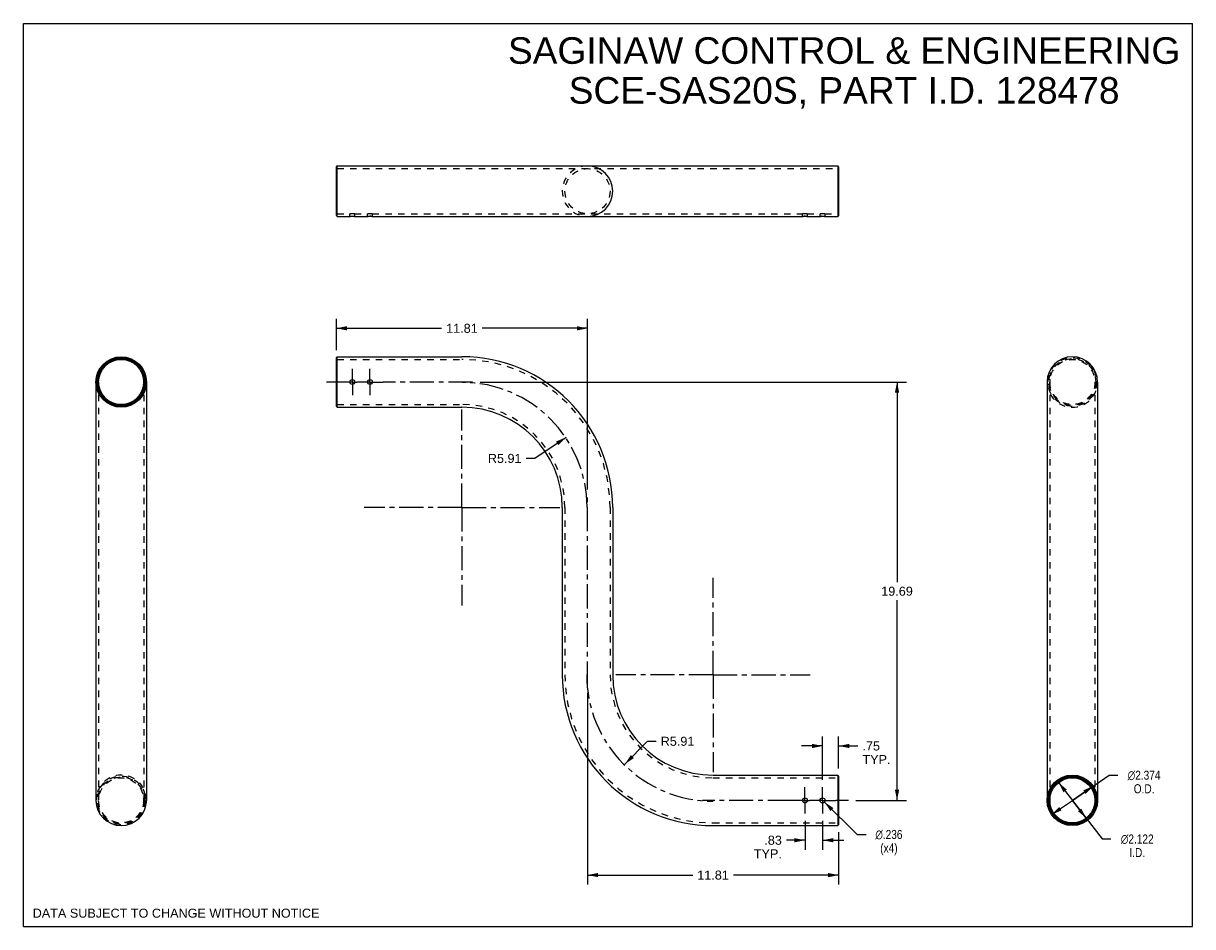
# Model space of a CAD drawing. Header units: inches. Extents: x 0 to 55, y 0 to 42.5.
import ezdxf

# ---------------------------------------------------------------- set-up
doc = ezdxf.new("R2010")
doc.units = ezdxf.units.IN
doc.header["$LTSCALE"] = 3.025
doc.header["$MEASUREMENT"] = 0
doc.linetypes.add('CENTER', pattern=[0.6, 0.375, -0.075, 0.075, -0.075])
doc.linetypes.add('HIDDEN', pattern=[0.2, 0.1, -0.1])
doc.layers.get('0').update_dxf_attribs({"linetype": 'CONTINUOUS'})
for name, color, linetype in [('02___PRT_ALL_AXES', 7, 'CONTINUOUS'), ('DEFAULT_1', 7, 'CENTER'), ('DEFAULT_2', 8, 'HIDDEN')]:
    doc.layers.add(name, color=color, linetype=linetype)
doc.styles.get("Standard").update_dxf_attribs({"font": 'arial.ttf'})
doc.styles.add('TEXTSTYLE_1', font='gdt', dxfattribs={"width": 0.8})
doc.dimstyles.new('DIMSTYLE_1', dxfattribs={"dimtxt": 0.425, "dimasz": 0.5, "dimexe": 0.09, "dimexo": 0.07, "dimgap": 0.0425, "dimtad": 0, "dimtih": 1, "dimtoh": 1, "dimzin": 4, "dimdsep": 46, "dimtxsty": 'Standard', "dimblk": '_FILLED', "dimblk1": '_FILLED', "dimblk2": '_FILLED', "dimcen": 0.09, "dimazin": 1, "dimtfac": 1, "dimtofl": 0, "dimtmove": 0, "dimatfit": 3, "dimldrblk": '_FILLED', "dimfxl": 0, "dimtolj": 1, "dimtzin": 4, "dimarcsym": 0})
doc.dimstyles.new('DIMSTYLE_2', dxfattribs={"dimtxt": 0.425, "dimasz": 0.5, "dimexe": 0.09, "dimexo": 0.07, "dimgap": 0.09, "dimtad": 0, "dimtih": 1, "dimtoh": 1, "dimdec": 3, "dimzin": 4, "dimdsep": 46, "dimtxsty": 'Standard', "dimblk": '_FILLED', "dimblk1": '_FILLED', "dimblk2": '_FILLED', "dimcen": 0.09, "dimadec": 3, "dimazin": 1, "dimtfac": 1, "dimtmove": 0, "dimatfit": 2, "dimldrblk": '_FILLED', "dimfxl": 0, "dimtolj": 1, "dimtzin": 4, "dimarcsym": 0})
doc.dimstyles.new('DIMSTYLE_3', dxfattribs={"dimtxt": 0.425, "dimasz": 0.5, "dimexe": 0.09, "dimexo": 0.07, "dimgap": 0.09, "dimtad": 0, "dimtih": 1, "dimtoh": 1, "dimdec": 3, "dimzin": 4, "dimdsep": 46, "dimtxsty": 'Standard', "dimblk": '_FILLED', "dimblk1": '_FILLED', "dimblk2": '_FILLED', "dimcen": 0.09, "dimadec": 3, "dimazin": 1, "dimtfac": 1, "dimtofl": 0, "dimtmove": 0, "dimatfit": 1, "dimldrblk": '_FILLED', "dimfxl": 0, "dimtolj": 1, "dimtzin": 4, "dimarcsym": 0})
doc.dimstyles.new('DIMSTYLE_4', dxfattribs={"dimtxt": 0.425, "dimasz": 0.5, "dimexe": 0.09, "dimexo": 0.07, "dimgap": 0.09, "dimtad": 0, "dimtih": 1, "dimtoh": 1, "dimzin": 4, "dimdsep": 46, "dimtxsty": 'Standard', "dimblk": '_FILLED', "dimblk1": '_FILLED', "dimblk2": '_FILLED', "dimcen": 0.09, "dimazin": 1, "dimtfac": 1, "dimtofl": 0, "dimtmove": 0, "dimatfit": 3, "dimldrblk": '_FILLED', "dimfxl": 0, "dimtolj": 1, "dimtzin": 4, "dimarcsym": 0})

# ---------------------------------------------------------------- blocks, each defined once
blk = doc.blocks.new('_FILLED')
at = {"color": 0, "linetype": 'ByBlock'}
blk.add_solid([(0, 0), (-1, 0.2), (-1, -0.2)], dxfattribs=at)
blk = doc.blocks.new('*D1')
at = {"color": 2, "linetype": 'Continuous'}
for p, q in [((26.536, 10.996), (26.536, 1.975)), ((38.347, 4.443), (38.347, 1.975)), ((26.536, 2.425), (31.486, 2.425)), ((38.347, 2.425), (33.396, 2.425))]:
    blk.add_line(p, q, dxfattribs=at)
at = {"color": 2, "linetype": 'Continuous', "xscale": 0.5, "yscale": 0.5, "zscale": 0.5, "rotation": 180}
blk.add_blockref('_FILLED', (26.536, 2.425), dxfattribs=at)
at = {"color": 2, "linetype": 'Continuous', "xscale": 0.5, "yscale": 0.5, "zscale": 0.5}
blk.add_blockref('_FILLED', (38.347, 2.425), dxfattribs=at)
at = {"color": 2, "linetype": 'Continuous', "insert": (32.441, 2.637), "char_height": 0.425, "width": 1.48513, "attachment_point": 2, "line_spacing_factor": 0.9}
blk.add_mtext('11.81', dxfattribs=at)
blk = doc.blocks.new('*D2')
at = {"color": 2, "linetype": 'Continuous'}
for p, q in [((21.48, 25.625), (41.545, 25.625)), ((41.095, 25.625), (41.095, 16.208)), ((41.095, 5.94), (41.095, 15.358)), ((39.157, 5.94), (41.545, 5.94))]:
    blk.add_line(p, q, dxfattribs=at)
at = {"color": 2, "linetype": 'Continuous', "xscale": 0.5, "yscale": 0.5, "zscale": 0.5}
for p, rotation in [((41.095, 25.625), 90), ((41.095, 5.94), 270)]:
    blk.add_blockref('_FILLED', p, dxfattribs=dict(at, rotation=rotation))
at = {"color": 2, "linetype": 'Continuous', "insert": (41.095, 15.995), "char_height": 0.425, "width": 1.48513, "attachment_point": 2, "line_spacing_factor": 0.9}
blk.add_mtext('19.69', dxfattribs=at)
blk = doc.blocks.new('*D3')
at = {"color": 2, "linetype": 'Continuous'}
for p, q in [((14.725, 27.122), (14.725, 28.602)), ((26.536, 20.569), (26.536, 28.602)), ((14.725, 28.152), (19.675, 28.152)), ((26.536, 28.152), (21.585, 28.152))]:
    blk.add_line(p, q, dxfattribs=at)
at = {"color": 2, "linetype": 'Continuous', "xscale": 0.5, "yscale": 0.5, "zscale": 0.5, "rotation": 180}
blk.add_blockref('_FILLED', (14.725, 28.152), dxfattribs=at)
at = {"color": 2, "linetype": 'Continuous', "xscale": 0.5, "yscale": 0.5, "zscale": 0.5}
blk.add_blockref('_FILLED', (26.536, 28.152), dxfattribs=at)
at = {"color": 2, "linetype": 'Continuous', "insert": (20.63, 28.365), "char_height": 0.425, "width": 1.48513, "attachment_point": 2, "line_spacing_factor": 0.9}
blk.add_mtext('11.81', dxfattribs=at)
blk = doc.blocks.new('*D4')
at = {"color": 2, "linetype": 'Continuous'}
for p, q in [((49.343, 5.94), (51.067, 7.125)), ((50.322, 6.612), (49.343, 5.94)), ((51.067, 7.125), (51.48, 7.125)), ((48.365, 5.268), (49.343, 5.94))]:
    blk.add_line(p, q, dxfattribs=at)
at = {"color": 2, "linetype": 'Continuous', "xscale": 0.5, "yscale": 0.5, "zscale": 0.5}
for p, rotation in [((50.322, 6.612), 34.495492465), ((48.365, 5.268), 214.495492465)]:
    blk.add_blockref('_FILLED', p, dxfattribs=dict(at, rotation=rotation))
at = {"color": 2, "linetype": 'Continuous', "insert": (52.718, 7.337), "char_height": 0.425, "width": 2.0518, "attachment_point": 2, "line_spacing_factor": 0.9, "style": 'TEXTSTYLE_1'}
blk.add_mtext('{\\fgdt;n}\\fArial;2.374\\PO.D.', dxfattribs=at)
blk = doc.blocks.new('*D5')
at = {"color": 2, "linetype": 'Continuous'}
for p, q in [((48.696, 6.78), (49.343, 5.94)), ((49.991, 5.1), (49.343, 5.94)), ((49.343, 5.94), (50.745, 4.123)), ((50.745, 4.123), (51.158, 4.123))]:
    blk.add_line(p, q, dxfattribs=at)
at = {"color": 2, "linetype": 'Continuous', "xscale": 0.5, "yscale": 0.5, "zscale": 0.5}
for p, rotation in [((48.696, 6.78), 127.6388249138), ((49.991, 5.1), 307.6388249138)]:
    blk.add_blockref('_FILLED', p, dxfattribs=dict(at, rotation=rotation))
at = {"color": 2, "linetype": 'Continuous', "insert": (52.396, 4.335), "char_height": 0.425, "width": 2.0518, "attachment_point": 2, "line_spacing_factor": 0.9, "style": 'TEXTSTYLE_1'}
blk.add_mtext('{\\fgdt;n}\\fArial;2.122\\PI.D.', dxfattribs=at)
blk = doc.blocks.new('*D6')
at = {"color": 2, "linetype": 'Continuous'}
for p, q in [((37.597, 6.908), (37.597, 8.951)), ((38.347, 7.437), (38.347, 8.951)), ((37.597, 8.501), (36.597, 8.501)), ((38.347, 8.501), (39.256, 8.501))]:
    blk.add_line(p, q, dxfattribs=at)
at = {"color": 2, "linetype": 'Continuous', "xscale": 0.5, "yscale": 0.5, "zscale": 0.5}
blk.add_blockref('_FILLED', (37.597, 8.501), dxfattribs=at)
at = {"color": 2, "linetype": 'Continuous', "xscale": 0.5, "yscale": 0.5, "zscale": 0.5, "rotation": 180}
blk.add_blockref('_FILLED', (38.347, 8.501), dxfattribs=at)
at = {"color": 2, "linetype": 'Continuous', "insert": (39.469, 8.713), "char_height": 0.425, "width": 1.31608, "attachment_point": 1, "line_spacing_factor": 0.9}
blk.add_mtext('.75\\PTYP.', dxfattribs=at)
blk = doc.blocks.new('*D7')
at = {"color": 2, "linetype": 'Continuous'}
for p, q in [((36.767, 4.972), (36.767, 3.615)), ((37.597, 4.972), (37.597, 3.615)), ((36.767, 4.065), (35.892, 4.065)), ((37.597, 4.065), (38.597, 4.065))]:
    blk.add_line(p, q, dxfattribs=at)
at = {"color": 2, "linetype": 'Continuous', "xscale": 0.5, "yscale": 0.5, "zscale": 0.5}
blk.add_blockref('_FILLED', (36.767, 4.065), dxfattribs=at)
at = {"color": 2, "linetype": 'Continuous', "xscale": 0.5, "yscale": 0.5, "zscale": 0.5, "rotation": 180}
blk.add_blockref('_FILLED', (37.597, 4.065), dxfattribs=at)
at = {"color": 2, "linetype": 'Continuous', "insert": (35.679, 4.278), "char_height": 0.425, "width": 1.31608, "attachment_point": 3, "line_spacing_factor": 0.9}
blk.add_mtext('.83\\PTYP.', dxfattribs=at)
blk = doc.blocks.new('*D8')
at = {"color": 2, "linetype": 'Continuous'}
for p, q in [((37.681, 5.857), (39.228, 4.336)), ((39.228, 4.336), (39.641, 4.336))]:
    blk.add_line(p, q, dxfattribs=at)
at = {"color": 2, "linetype": 'Continuous', "xscale": 0.5, "yscale": 0.5, "zscale": 0.5, "rotation": 135.490985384}
blk.add_blockref('_FILLED', (37.681, 5.857), dxfattribs=at)
at = {"color": 2, "linetype": 'Continuous', "insert": (40.714, 4.549), "char_height": 0.425, "width": 1.72159, "attachment_point": 2, "line_spacing_factor": 0.9, "style": 'TEXTSTYLE_1'}
blk.add_mtext('{\\fgdt;n}\\fArial;.236\\P(x4)', dxfattribs=at)
blk = doc.blocks.new('*D9')
at = {"color": 2, "linetype": 'Continuous'}
for p, q in [((28.291, 7.645), (29.354, 8.722)), ((29.354, 8.722), (29.767, 8.722))]:
    blk.add_line(p, q, dxfattribs=at)
at = {"color": 2, "linetype": 'Continuous', "xscale": 0.5, "yscale": 0.5, "zscale": 0.5, "rotation": 225.3437944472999}
blk.add_blockref('_FILLED', (28.291, 7.645), dxfattribs=at)
at = {"color": 2, "linetype": 'Continuous', "insert": (29.979, 8.934), "char_height": 0.425, "width": 1.58309, "attachment_point": 1, "line_spacing_factor": 0.9}
blk.add_mtext('R5.91', dxfattribs=at)
blk = doc.blocks.new('*D10')
at = {"color": 2, "linetype": 'Continuous'}
for p, q in [((25.526, 23.022), (24.058, 22.031)), ((24.058, 22.031), (23.645, 22.031))]:
    blk.add_line(p, q, dxfattribs=at)
at = {"color": 2, "linetype": 'Continuous', "xscale": 0.5, "yscale": 0.5, "zscale": 0.5, "rotation": 33.99893789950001}
blk.add_blockref('_FILLED', (25.526, 23.022), dxfattribs=at)
at = {"color": 2, "linetype": 'Continuous', "insert": (23.433, 22.244), "char_height": 0.425, "width": 1.58309, "attachment_point": 3, "line_spacing_factor": 0.9}
blk.add_mtext('R5.91', dxfattribs=at)

msp = doc.modelspace()

# ---------------------------------------------------------------- linework, layer by layer
at = {"color": 7, "linetype": 'Continuous'}
for p, q in [((0, 0), (0, 42.5)), ((0, 42.5), (55, 42.5)), ((55, 0), (55, 42.5)), ((14.7245, 35.7515), (14.7645, 35.7915)), ((14.7245, 33.4576), (14.7245, 35.7514)), ((14.7645, 33.4175), (14.7645, 35.7915)), ((14.7645, 35.7915), (38.3065, 35.7915)), ((38.3465, 35.7515), (38.3065, 35.7915)), ((38.3065, 35.7915), (38.3065, 33.4175)), ((38.3465, 35.7514), (38.3465, 33.4576)), ((14.7245, 33.4575), (14.7645, 33.4175)), ((14.7645, 33.4175), (15.3565, 33.4175)), ((15.5925, 33.4175), (16.1865, 33.4175)), ((16.4225, 33.4175), (36.6485, 33.4175)), ((36.8845, 33.4175), (37.4785, 33.4175)), ((37.7145, 33.4175), (38.3065, 33.4175)), ((38.3465, 33.4575), (38.3065, 33.4175)), ((14.7245, 26.7721), (14.7645, 26.8121)), ((14.7245, 24.4781), (14.7245, 26.7721)), ((14.7645, 24.4381), (14.7645, 26.8121)), ((14.7645, 26.8121), (20.6295, 26.8121)), ((3.4144, 25.6251), (3.4144, 5.9401)), ((5.7884, 25.5524), (5.7884, 5.9401)), ((48.1565, 25.6251), (48.1565, 6.0128)), ((50.5305, 25.6251), (50.5305, 5.9401)), ((14.7245, 24.4781), (14.7645, 24.4381)), ((14.7645, 24.4381), (20.6295, 24.4381)), ((25.3485, 19.7191), (25.3485, 11.8461)), ((27.7225, 19.7191), (27.7225, 11.8461)), ((32.4415, 7.1271), (38.3065, 7.1271)), ((38.3465, 7.0871), (38.3065, 7.1271)), ((38.3065, 7.1271), (38.3065, 4.7531)), ((38.3465, 7.0871), (38.3465, 4.7931)), ((32.4415, 4.7531), (38.3065, 4.7531)), ((38.3465, 4.7931), (38.3065, 4.7531)), ((0, 0), (55, 0))]:
    msp.add_line(p, q, dxfattribs=at)
for centre, radius in [((4.6014, 25.6251), 1.187), ((4.6014, 25.6251), 1.147), ((4.6014, 25.6251), 1.101), ((4.6014, 25.6251), 1.061), ((49.3435, 5.9401), 1.187), ((49.3435, 5.9401), 1.147), ((49.3435, 5.9401), 1.101), ((49.3435, 5.9401), 1.061)]:
    msp.add_circle(centre, radius, dxfattribs=at)
for centre, radius, start, end in [((26.5355, 34.6045), 1.187, 270, 90), ((20.6295, 19.7191), 7.093, 0, 90), ((49.3435, 25.6251), 1.187, 0, 180), ((20.6295, 19.7191), 4.719, 0, 90), ((32.4415, 11.8461), 7.093, 180, 270), ((32.4415, 11.8461), 4.719, 180, 270), ((4.6014, 5.9401), 1.187, 180, 360)]:
    msp.add_arc(centre, radius, start, end, dxfattribs=at)
at = {"layer": '02___PRT_ALL_AXES', "color": 8, "linetype": 'HIDDEN'}
for p, q in [((15.4508, 33.5498), (15.4756, 33.5501)), ((15.4737, 33.5501), (15.4984, 33.5498)), ((16.2808, 33.5498), (16.3056, 33.5501)), ((16.3037, 33.5501), (16.3284, 33.5498)), ((36.7428, 33.5498), (36.7676, 33.5501)), ((36.7657, 33.5501), (36.7904, 33.5498)), ((37.5728, 33.5498), (37.5976, 33.5501)), ((37.5957, 33.5501), (37.6204, 33.5498)), ((15.3565, 33.4175), (15.3565, 33.5435)), ((15.3764, 33.5455), (15.3924, 33.5469)), ((15.391, 33.5468), (15.4104, 33.5481)), ((15.3924, 33.4205), (15.391, 33.4204)), ((15.4087, 33.548), (15.4307, 33.5492)), ((15.4104, 33.4216), (15.4087, 33.4215)), ((15.4287, 33.5491), (15.4527, 33.5498)), ((15.4307, 33.4226), (15.4287, 33.4225)), ((15.4527, 33.4232), (15.4508, 33.4231)), ((15.4756, 33.4234), (15.4737, 33.4234)), ((15.4966, 33.5498), (15.5204, 33.5491)), ((15.4984, 33.4231), (15.4966, 33.4232)), ((15.5186, 33.5492), (15.5404, 33.548)), ((15.5204, 33.4225), (15.5186, 33.4226)), ((15.5389, 33.5481), (15.5581, 33.5468)), ((15.5404, 33.4215), (15.5389, 33.4216)), ((15.5581, 33.4204), (15.5569, 33.4205)), ((15.5834, 33.5445), (15.5925, 33.5435)), ((15.5925, 33.4175), (15.5925, 33.5435)), ((16.1865, 33.4175), (16.1865, 33.5435)), ((16.2064, 33.5455), (16.2224, 33.5469)), ((16.221, 33.5468), (16.2404, 33.5481)), ((16.2224, 33.4205), (16.221, 33.4204)), ((16.2387, 33.548), (16.2607, 33.5492)), ((16.2404, 33.4216), (16.2387, 33.4215)), ((16.2587, 33.5491), (16.2827, 33.5498)), ((16.2607, 33.4226), (16.2587, 33.4225)), ((16.2827, 33.4232), (16.2808, 33.4231)), ((16.3056, 33.4234), (16.3037, 33.4234)), ((16.3266, 33.5498), (16.3504, 33.5491)), ((16.3486, 33.5492), (16.3704, 33.548)), ((16.3689, 33.5481), (16.3881, 33.5468)), ((16.3704, 33.4215), (16.3689, 33.4216)), ((16.3881, 33.4204), (16.3869, 33.4205)), ((16.4134, 33.5445), (16.4225, 33.5435)), ((16.4225, 33.4175), (16.4225, 33.5435)), ((36.6485, 33.4175), (36.6485, 33.5435)), ((36.6684, 33.5455), (36.6844, 33.5469)), ((36.683, 33.5468), (36.7024, 33.5481)), ((36.6844, 33.4205), (36.683, 33.4204)), ((36.7007, 33.548), (36.7227, 33.5492)), ((36.7024, 33.4216), (36.7007, 33.4215)), ((36.7207, 33.5491), (36.7447, 33.5498)), ((36.7676, 33.4234), (36.7657, 33.4234)), ((36.7886, 33.5498), (36.8124, 33.5491)), ((36.7904, 33.4231), (36.7886, 33.4232)), ((36.8106, 33.5492), (36.8324, 33.548)), ((36.8124, 33.4225), (36.8106, 33.4226)), ((36.8309, 33.5481), (36.8501, 33.5468)), ((36.8324, 33.4215), (36.8309, 33.4216)), ((36.8501, 33.4204), (36.8489, 33.4205)), ((36.8754, 33.5445), (36.8845, 33.5435)), ((36.8845, 33.4175), (36.8845, 33.5435)), ((37.4785, 33.4175), (37.4785, 33.5435)), ((37.4984, 33.5455), (37.5144, 33.5469)), ((37.513, 33.5468), (37.5324, 33.5481)), ((37.5144, 33.4205), (37.513, 33.4204)), ((37.5307, 33.548), (37.5527, 33.5492)), ((37.5324, 33.4216), (37.5307, 33.4215)), ((37.5507, 33.5491), (37.5747, 33.5498)), ((37.5527, 33.4226), (37.5507, 33.4225)), ((37.5747, 33.4232), (37.5728, 33.4231)), ((37.5976, 33.4234), (37.5957, 33.4234)), ((37.6186, 33.5498), (37.6424, 33.5491)), ((37.6204, 33.4231), (37.6186, 33.4232)), ((37.6406, 33.5492), (37.6624, 33.548)), ((37.6424, 33.4225), (37.6406, 33.4226)), ((37.6609, 33.5481), (37.6801, 33.5468)), ((37.6624, 33.4215), (37.6609, 33.4216)), ((37.6801, 33.4204), (37.6789, 33.4205)), ((37.7054, 33.5445), (37.7145, 33.5435)), ((37.7145, 33.4175), (37.7145, 33.5435)), ((5.6558, 25.7431), (5.7825, 25.7431)), ((5.6558, 25.5071), (5.7825, 25.5071)), ((48.289, 25.7431), (48.1623, 25.7431)), ((48.289, 25.5071), (48.1623, 25.5071)), ((5.6558, 6.0581), (5.7825, 6.0581)), ((48.289, 6.0581), (48.1623, 6.0581)), ((5.6558, 5.8221), (5.7825, 5.8221)), ((48.289, 5.8221), (48.1623, 5.8221))]:
    msp.add_line(p, q, dxfattribs=at)
at = {"layer": '02___PRT_ALL_AXES', "color": 7, "linetype": 'Continuous'}
for p, q in [((15.5834, 33.4184), (15.5925, 33.4175)), ((16.4134, 33.4184), (16.4225, 33.4175)), ((36.8754, 33.4184), (36.8845, 33.4175)), ((37.7054, 33.4184), (37.7145, 33.4175))]:
    msp.add_line(p, q, dxfattribs=at)
at = {"layer": '02___PRT_ALL_AXES', "color": 2, "linetype": 'CENTER'}
for p, q in [((15.4745, 25.6251), (15.4745, 26.2431)), ((16.3045, 25.6251), (16.3045, 26.2431)), ((14.8565, 25.6251), (14.2645, 25.6251)), ((15.4745, 25.6251), (14.8565, 25.6251)), ((15.4745, 25.6251), (15.4745, 25.0071)), ((15.4745, 25.6251), (15.6865, 25.6251)), ((16.3045, 25.6251), (15.6865, 25.6251)), ((16.3045, 25.6251), (16.3045, 25.0071)), ((16.3045, 25.6251), (16.9225, 25.6251)), ((21.1295, 25.6251), (16.9225, 25.6251)), ((20.6295, 19.7191), (20.6295, 24.3251)), ((26.5355, 11.3461), (26.5355, 20.2191)), ((20.6295, 19.7191), (16.0235, 19.7191)), ((20.6295, 19.7191), (20.6295, 15.113)), ((20.6295, 19.7191), (25.2356, 19.7191)), ((32.4415, 11.8461), (32.4415, 16.419)), ((32.4415, 11.8461), (27.8686, 11.8461)), ((32.4415, 11.8461), (37.0145, 11.8461)), ((32.4415, 11.8461), (32.4415, 7.2731)), ((36.7665, 5.9401), (36.7665, 6.5581)), ((37.5965, 5.9401), (37.5965, 6.5581)), ((36.1485, 5.9401), (31.9415, 5.9401)), ((36.7665, 5.9401), (36.1485, 5.9401)), ((36.7665, 5.9401), (36.9785, 5.9401)), ((36.7665, 5.9401), (36.7665, 5.3221)), ((37.5965, 5.9401), (36.9785, 5.9401)), ((37.5965, 5.9401), (38.2145, 5.9401)), ((37.5965, 5.9401), (37.5965, 5.3221)), ((38.8065, 5.9401), (38.2145, 5.9401))]:
    msp.add_line(p, q, dxfattribs=at)
at = {"layer": '02___PRT_ALL_AXES', "color": 8, "linetype": 'HIDDEN'}
for points in [[(15.3764, 33.5455), (15.3654, 33.5444), (15.3565, 33.5435)], [(15.5834, 33.5445), (15.572, 33.5456), (15.5569, 33.5469)], [(16.2064, 33.5455), (16.1954, 33.5444), (16.1865, 33.5435)], [(16.3504, 33.4225), (16.3284, 33.4231), (16.3266, 33.4232)], [(16.4134, 33.5445), (16.402, 33.5456), (16.3869, 33.5469)], [(36.6684, 33.5455), (36.6574, 33.5444), (36.6485, 33.5435)], [(36.7447, 33.4232), (36.7227, 33.4226), (36.7207, 33.4225)], [(36.8754, 33.5445), (36.864, 33.5456), (36.8489, 33.5469)], [(37.4984, 33.5455), (37.4874, 33.5444), (37.4785, 33.5435)], [(37.7054, 33.5445), (37.694, 33.5456), (37.6789, 33.5469)]]:
    msp.add_lwpolyline(points, dxfattribs=at)
at = {"layer": '02___PRT_ALL_AXES', "color": 7, "linetype": 'Continuous'}
for points in [[(15.3565, 33.4175), (15.3654, 33.4183), (15.3764, 33.4193), (15.391, 33.4204), (15.4087, 33.4215), (15.4287, 33.4225), (15.4508, 33.4231), (15.4737, 33.4234), (15.4966, 33.4232), (15.5186, 33.4226), (15.5389, 33.4216), (15.5569, 33.4205), (15.572, 33.4193), (15.5834, 33.4184)], [(16.1865, 33.4175), (16.1954, 33.4183), (16.2064, 33.4193), (16.221, 33.4204), (16.2387, 33.4215), (16.2587, 33.4225), (16.2808, 33.4231), (16.3037, 33.4234), (16.3266, 33.4232), (16.3486, 33.4226), (16.3689, 33.4216), (16.3869, 33.4205), (16.402, 33.4193), (16.4134, 33.4184)], [(36.6485, 33.4175), (36.6574, 33.4183), (36.6684, 33.4193), (36.683, 33.4204), (36.7007, 33.4215), (36.7207, 33.4225), (36.7428, 33.4231), (36.7657, 33.4234), (36.7886, 33.4232), (36.8106, 33.4226), (36.8309, 33.4216), (36.8489, 33.4205), (36.864, 33.4193), (36.8754, 33.4184)], [(37.4785, 33.4175), (37.4874, 33.4183), (37.4984, 33.4193), (37.513, 33.4204), (37.5307, 33.4215), (37.5507, 33.4225), (37.5728, 33.4231), (37.5957, 33.4234), (37.6186, 33.4232), (37.6406, 33.4226), (37.6609, 33.4216), (37.6789, 33.4205), (37.694, 33.4193), (37.7054, 33.4184)]]:
    msp.add_lwpolyline(points, dxfattribs=at)
for centre in [(15.4745, 25.6251), (16.3045, 25.6251), (36.7665, 5.9401), (37.5965, 5.9401)]:
    msp.add_circle(centre, 0.118, dxfattribs=at)
at = {"layer": '02___PRT_ALL_AXES', "color": 8, "linetype": 'HIDDEN'}
for centre, radius, start, end in [((4.6014, 25.6251), 1.061, 353.6146, 6.3854), ((4.6014, 25.6251), 1.187, 354.29479, 5.70521), ((49.3435, 25.6251), 1.187, 174.29479, 185.70521), ((49.3435, 25.6251), 1.061, 173.6146, 186.3854), ((4.6014, 5.9401), 1.061, 353.6146, 6.3854), ((4.6014, 5.9401), 1.187, 354.29479, 5.70521), ((49.3435, 5.9401), 1.187, 174.29479, 185.70521), ((49.3435, 5.9401), 1.061, 173.6146, 186.3854)]:
    msp.add_arc(centre, radius, start, end, dxfattribs=at)
at = {"layer": 'DEFAULT_1', "color": 7, "linetype": 'CENTER'}
for centre, radius, start, end in [((20.6295, 19.7191), 5.8896, 0.11614, 89.86626), ((32.4415, 11.8461), 5.9442, 179.80776, 270.0948)]:
    msp.add_arc(centre, radius, start, end, dxfattribs=at)
at = {"layer": 'DEFAULT_2', "color": 8, "linetype": 'HIDDEN'}
for p, q in [((14.7645, 35.6655), (14.7245, 35.7055)), ((14.7645, 35.6655), (38.3065, 35.6655)), ((38.3065, 35.6655), (38.3465, 35.7055)), ((14.7645, 33.5435), (14.7245, 33.5035)), ((14.7645, 33.5435), (15.3565, 33.5435)), ((15.5925, 33.5435), (16.1865, 33.5435)), ((16.4225, 33.5435), (36.6485, 33.5435)), ((36.8845, 33.5435), (37.4785, 33.5435)), ((37.7145, 33.5435), (38.3065, 33.5435)), ((38.3065, 33.5435), (38.3465, 33.5035)), ((14.7245, 26.7261), (14.7645, 26.6861)), ((14.7645, 26.6861), (20.6295, 26.6861)), ((3.5404, 25.6251), (3.5404, 5.9401)), ((5.6624, 25.6251), (5.6624, 5.9401)), ((5.7884, 25.6251), (5.7884, 25.5524)), ((48.2825, 25.6251), (48.2825, 5.9401)), ((50.4045, 25.6251), (50.4045, 5.9401)), ((14.7245, 24.5241), (14.7645, 24.5641)), ((14.7645, 24.5641), (20.6295, 24.5641)), ((25.4745, 19.7191), (25.4745, 11.8461)), ((27.5965, 19.7191), (27.5965, 11.8461)), ((32.4415, 7.0011), (38.3065, 7.0011)), ((38.3465, 7.0411), (38.3065, 7.0011)), ((48.1565, 6.0128), (48.1565, 5.9401)), ((32.4415, 4.8791), (38.3065, 4.8791)), ((38.3465, 4.8391), (38.3065, 4.8791))]:
    msp.add_line(p, q, dxfattribs=at)
for centre, radius in [((26.5355, 34.6045), 1.061), ((49.3435, 25.6251), 1.147), ((49.3435, 25.6251), 1.101), ((49.3435, 25.6251), 1.061), ((4.6014, 5.9401), 1.147), ((4.6014, 5.9401), 1.101), ((4.6014, 5.9401), 1.061)]:
    msp.add_circle(centre, radius, dxfattribs=at)
for centre, radius, start, end in [((26.5355, 34.6045), 1.187, 90, 270), ((20.6295, 19.7191), 6.967, 0, 90), ((49.3435, 25.6251), 1.187, 180, 360), ((20.6295, 19.7191), 4.845, 0, 90), ((32.4415, 11.8461), 6.967, 180, 270), ((32.4415, 11.8461), 4.845, 180, 270), ((4.6014, 5.9401), 1.187, 0, 180)]:
    msp.add_arc(centre, radius, start, end, dxfattribs=at)

# ---------------------------------------------------------------- texts
at = {"color": 2, "linetype": 'Continuous', "line_spacing_factor": 0.9}
for s, insert, char_height, width, attachment_point in [('SAGINAW CONTROL & ENGINEERING\\PSCE-SAS20S, PART I.D. 128478', (38.6063, 41.8473), 1.25, 31.570632, 2), ('DATA SUBJECT TO CHANGE WITHOUT NOTICE', (0.4372, 0.8464), 0.425, 13.464126, 1)]:
    msp.add_mtext(s, dxfattribs=dict(at, insert=insert, char_height=char_height, width=width, attachment_point=attachment_point))

# ---------------------------------------------------------------- dimensions: what is measured, and where the dimension line sits
at = {"color": 2, "linetype": 'Continuous'}
for base, p1, p2, angle, picture, middle in [((14.7245, 28.1524), (26.5355, 20.4991), (14.7245, 27.0521), 180, '*D3', (20.607, 28.15)), ((41.0951290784, 5.9400819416), (21.4095442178, 25.6250819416), (39.0865442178, 5.9400819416), 270, '*D2', (41.1131848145, 15.7802124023))]:
    dim = msp.add_linear_dim(base=base, p1=p1, p2=p2, angle=angle, dimstyle='DIMSTYLE_1', dxfattribs=at)
    dim.commit()
    dim.dimension.update_dxf_attribs({"geometry": picture, "text_midpoint": middle, "dimtype": 160})
for center, mpoint, picture, middle in [((20.6295, 19.7191), (25.5259, 23.0216), '*D10', (22.6411, 22.0312)), ((32.4415, 11.8461), (28.2905, 7.6449), '*D9', (30.771, 8.7217))]:
    dim = msp.add_radius_dim(center=center, mpoint=mpoint, text='R<>', dimstyle='DIMSTYLE_4', override={"dimpost": '<>'}, dxfattribs=at)
    dim.commit()
    dim.dimension.update_dxf_attribs({"geometry": picture, "text_midpoint": middle, "dimtype": 164})
dim = msp.add_linear_dim(base=(38.3465, 2.4247), p1=(26.5355, 11.0661), p2=(38.3465, 4.5131), dimstyle='DIMSTYLE_1', dxfattribs=at)
dim.commit()
dim.dimension.update_dxf_attribs({"geometry": '*D1', "text_midpoint": (32.418, 2.4223), "dimtype": 160})
for base, p1, p2, picture, middle in [((38.3465, 8.5007), (37.5965, 6.8381), (38.3465, 7.3671), '*D6', (40.1268, 8.182)), ((37.5965, 4.0652), (36.7665, 5.0421), (37.5965, 5.0421), '*D7', (35.021, 3.7464))]:
    dim = msp.add_linear_dim(base=base, p1=p1, p2=p2, text='<>\\PTYP.', dimstyle='DIMSTYLE_1', dxfattribs=at)
    dim.commit()
    dim.dimension.update_dxf_attribs({"geometry": picture, "text_midpoint": middle, "dimtype": 160})
for p1, p2, text, dimstyle, picture, middle in [((50.3218, 6.6123), (48.3652, 5.2678), '%%c<>\\PO.D.', 'DIMSTYLE_2', '*D4', (52.7184, 6.806)), ((49.9914, 5.0999), (48.6955, 6.7803), '%%c<>\\PI.D.', 'DIMSTYLE_2', '*D5', (52.396, 3.8038)), ((37.6807, 5.8574), (37.5124, 6.0228), '%%c<>\\P(x4)', 'DIMSTYLE_3', '*D8', (40.7141, 4.0173))]:
    dim = msp.add_diameter_dim_2p(p1=p1, p2=p2, text=text, dimstyle=dimstyle, override={"dimpost": '<>'}, dxfattribs=at)
    dim.commit()
    dim.dimension.update_dxf_attribs({"geometry": picture, "text_midpoint": middle, "dimtype": 163})

doc.saveas('drawing.dxf')
